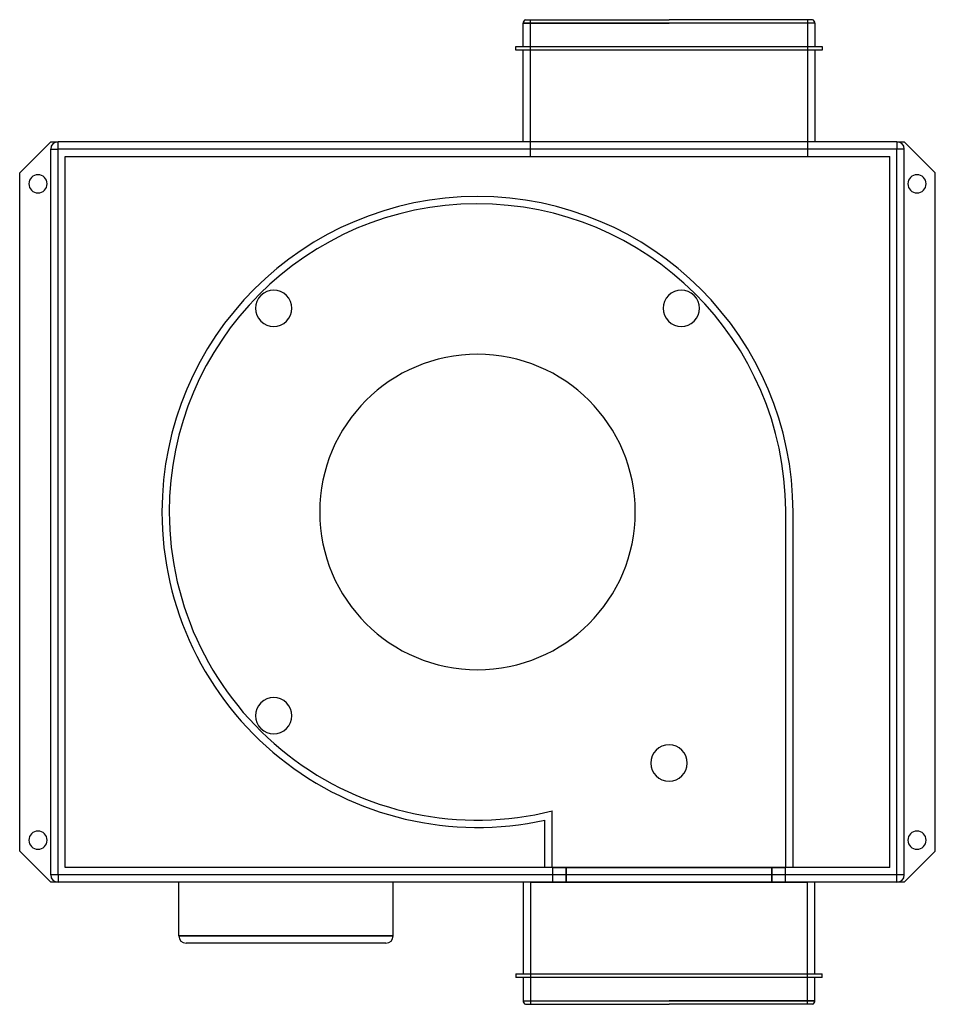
# Model space of a CAD drawing. Header units: millimetres. Extents: x -251 to 251, y -270 to 270.
import ezdxf

# ---------------------------------------------------------------- set-up
doc = ezdxf.new("R2010")
doc.units = ezdxf.units.MM
doc.layers.add('HIDDEN', color=7, linetype='Continuous')
doc.layers.add('THICK', color=7, linetype='Continuous')

msp = doc.modelspace()

# ---------------------------------------------------------------- linework, layer by layer
at = {"layer": 'HIDDEN'}
for p, q in [((105, 268.1), (25, 268.1)), ((29, 195), (29, 270)), ((185, 268.1), (105, 268.1)), ((181, 270), (181, 195)), ((-234, 203), (-234, 203)), ((-230, 203), (-230, 203)), ((230, 203), (230, 203)), ((234, 203), (234, 203)), ((-234, 199), (-234, 199)), ((-226, 195), (226, 195)), ((-226, 195), (-226, 195)), ((-226, -195), (-226, 195)), ((226, 195), (226, 195)), ((226, -195), (226, 195)), ((234, 199), (234, 199)), ((-251, 186), (-251, 186)), ((251, 186), (251, 186)), ((169, 1), (169, 1)), ((169, -195), (169, 1)), ((169, 1), (169, 1)), ((169, 1), (169, 1)), ((173, 0), (173, 0)), ((173, -195), (173, 0)), ((41, -195), (41, -163.95)), ((41, -163.95), (41, -163.95)), ((37, -195), (37, -169)), ((37, -169), (37, -169)), ((-251, -186), (-251, -186)), ((251, -186), (251, -186)), ((-234, -199), (-234, -199)), ((226, -195), (-226, -195)), ((-226, -195), (-226, -195)), ((37, -195), (37, -195)), ((41, -195), (169, -195)), ((41, -195), (41, -195)), ((41.1, -195), (41.1, -203)), ((41.1, -195), (41.1, -195)), ((48.59, -203), (48.59, -195)), ((48.59, -195), (48.59, -203)), ((161.41, -195), (161.41, -203)), ((161.41, -203), (161.41, -195)), ((168.9, -203), (168.9, -195)), ((168.9, -195), (168.9, -195)), ((169, -195), (169, -195)), ((173, -195), (173, -195)), ((226, -195), (226, -195)), ((234, -199), (234, -199)), ((-234, -203), (-234, -203)), ((-230, -203), (-230, -203)), ((-163.75, -203), (-163.75, -203)), ((-46.25, -203), (-46.25, -203)), ((29, -203), (181, -203)), ((29, -203), (29, -270)), ((41.1, -203), (41.1, -203)), ((168.9, -203), (168.9, -203)), ((181, -270), (181, -203)), ((230, -203), (230, -203)), ((234, -203), (234, -203)), ((-163.75, -232.5), (-163.75, -232.5)), ((-163.75, -232.5), (-46.25, -232.5)), ((-159.75, -236.5), (-159.75, -236.5)), ((-50.25, -236.5), (-50.25, -236.5)), ((-46.25, -232.5), (-46.25, -232.5)), ((25, -268.1), (105, -268.1)), ((105, -268.1), (185, -268.1))]:
    msp.add_line(p, q, dxfattribs=at)
for centre, radius, start, end in [((0, 0), 173, 0, 180), ((0, 0), 169, 0.339, 180), ((-111.72, 111.72), 10, 45, 225), ((111.72, 111.72), 10, 315, 135), ((-111.72, 111.72), 10, 225, 45), ((111.72, 111.72), 10, 135, 315), ((0, 0), 86.5, 0, 180), ((0, 0), 86.5, 180, 0), ((0, 0), 173, 180, 282.3494), ((0, 0), 169, 180, 284.0402), ((-111.72, -111.72), 10, 315, 135), ((-111.72, -111.72), 10, 135, 315), ((105, -137.7), 10, 0, 180), ((105, -137.7), 10, 180, 0)]:
    msp.add_arc(centre, radius, start, end, dxfattribs=at)
at = {"layer": 'THICK'}
for p, q in [((25, 268.1), (105, 268.1)), ((25, 255.25), (25, 268.1)), ((26.38, 270), (105, 270)), ((183.62, 270), (105, 270)), ((185, 268.1), (105, 268.1)), ((185, 268.1), (185, 255.25)), ((21, 255.25), (189, 255.25)), ((21, 253.25), (21, 255.25)), ((189, 255.25), (189, 253.25)), ((189, 253.25), (21, 253.25)), ((25, 203), (25, 253.25)), ((185, 253.25), (185, 203)), ((-234, 203), (-251, 186)), ((-234, 203), (-230, 203)), ((230, 203), (-230, 203)), ((-230, 199), (-230, 203)), ((230, 203), (234, 203)), ((230, 203), (230, 199)), ((251, 186), (234, 203)), ((-234, -199), (-234, 199)), ((-234, 199), (-230, 199)), ((-230, -199), (-230, 199)), ((230, 199), (-230, 199)), ((234, 199), (230, 199)), ((230, -199), (230, 199)), ((234, -199), (234, 199)), ((-251, -186), (-251, 186)), ((251, -186), (251, 186)), ((-251, -186), (-234, -203)), ((234, -203), (251, -186)), ((-230, -199), (-234, -199)), ((-230, -199), (-230, -203)), ((230, -199), (-230, -199)), ((234, -199), (230, -199)), ((230, -203), (230, -199)), ((-230, -203), (-234, -203)), ((230, -203), (-230, -203)), ((-163.75, -232.5), (-163.75, -203)), ((-46.25, -232.5), (-46.25, -203)), ((25, -203), (25, -253.25)), ((185, -253.25), (185, -203)), ((234, -203), (230, -203)), ((-46.25, -232.5), (-163.75, -232.5)), ((-50.25, -236.5), (-159.75, -236.5)), ((21, -253.25), (21, -255.25)), ((21, -253.25), (189, -253.25)), ((189, -255.25), (189, -253.25)), ((189, -255.25), (21, -255.25)), ((25, -255.25), (25, -268.1)), ((185, -268.1), (185, -255.25)), ((25, -268.1), (105, -268.1)), ((26.38, -270), (105, -270)), ((185, -268.1), (105, -268.1)), ((183.62, -270), (105, -270))]:
    msp.add_line(p, q, dxfattribs=at)
for centre, radius, start, end in [((27, 268.1), 2, 108.1949, 179.9998), ((183, 268.1), 2, 0.0002, 71.8052), ((-230, 199), 4, 90, 180), ((230, 199), 4, 0, 90), ((-241, 180), 5, 0, 180), ((241, 180), 5, 0, 180), ((-241, 180), 5, 180, 0), ((241, 180), 5, 180, 0), ((-241, -180), 5, 0, 180), ((241, -180), 5, 0, 180), ((-241, -180), 5, 180, 0), ((241, -180), 5, 180, 0), ((-230, -199), 4, 180, 270), ((230, -199), 4, 270, 0), ((27, -268.1), 2, 180.0002, 251.8051), ((183, -268.1), 2, 288.1948, 359.9998)]:
    msp.add_arc(centre, radius, start, end, dxfattribs=at)
for centre, major_axis, start_param, end_param in [((-159.75, -232.5), (-4, 0), 0, 1.570796), ((-50.25, -232.5), (4, 0), -1.570796, 0)]:
    msp.add_ellipse(centre, major_axis=major_axis, ratio=1, start_param=start_param, end_param=end_param, dxfattribs=at)

doc.saveas('drawing.dxf')
